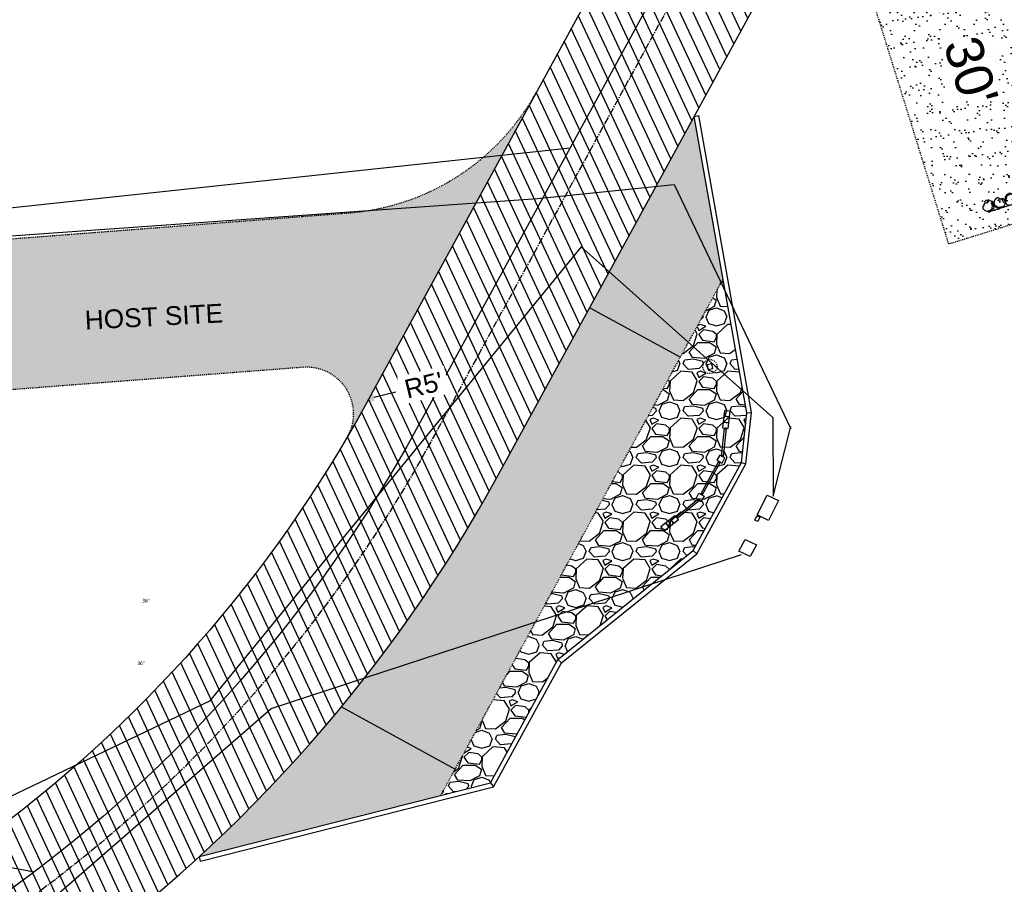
# Model space of a CAD drawing. Header units: feet. Extents: x 1133447 to 1140710, y 647622 to 649877.
# Tile 48 of 84: x 1134866 to 1134971, y 648610 to 648702. Entities that reach past the tile are written whole.
import ezdxf
from ezdxf import colors
from ezdxf.entities.mleader import LeaderData, LeaderLine
from ezdxf.lldxf.tags import DXFTag
from ezdxf.math import Vec2, Vec3

# ---------------------------------------------------------------- set-up
doc = ezdxf.new("R2010")
doc.units = ezdxf.units.FT
doc.header["$MEASUREMENT"] = 0
for name, pattern in [('CENTER2', [1.125, 0.75, -0.125, 0.125, -0.125]), ('DASHED8', [0.09375, 0.0625, -0.03125]), ('DOT', [0.25, 0, -0.25]), ('HIDDEN', [0.375, 0.25, -0.125]), ('RAD', [0.13, 0.08, -0.05])]:
    doc.linetypes.add(name, pattern=pattern)
for name, color, linetype in [('-BARRIERROCK', 6, 'Continuous'), ('A-BULLETINBOARD', 3, 'Continuous'), ('A-POSTS&BEAMS', 5, 'Continuous'), ('C-CAMPSITE-PADS', 6, 'Continuous'), ('C-FENCE-FOOTING', 7, 'DASHED8'), ('C-PRKG-ASPH', 8, 'Continuous'), ('C-PRKG-GRVL', 8, 'Continuous'), ('C-PRKG-WHEL-STOP', 9, 'Continuous'), ('C-ROAD-ASPHALT', 1, 'Continuous'), ('C-ROAD-CNTR', 1, 'CENTER2'), ('C-ROAD-GRVL', 1, 'RAD'), ('C-SITE-SIGN', 4, 'Continuous'), ('C-SITE-TIMBER', 6, 'Continuous'), ('C-SWLK-GRVL-PATT', 8, 'Continuous'), ('C-UTIL-ELEC-MEP', 7, 'UGE (.5x)'), ('C-UTIL-WATER-MEP', 7, 'WATER (.5x)'), ('G-TEXT-ST02', 2, 'Continuous'), ('G-XREF', 7, 'Continuous'), ('L-BARRIERROCK', 6, 'Continuous')]:
    doc.layers.add(name, color=color, linetype=linetype)
doc.layers.add('A-HIDDEN', color=8, linetype='DOT', plot=False)
doc.layers.add('V-ANNO-TEXT', color=7, linetype='Continuous', lineweight=13, plot=False)
doc.layers.add('V-SITE-VEGE-TEXT', color=8, linetype='Continuous', lineweight=18)
doc.styles.add('Arial', font='arial.ttf')
doc.styles.add('Normal', font='arial.ttf', dxfattribs={"height": 0.1})
doc.styles.add('SEI-Dim & Leader', font='tahoma.ttf')
doc.styles.get("Standard").update_dxf_attribs({"font": 'arial.ttf'})
tags = doc.linetypes.add('UGE (.5x)', pattern='A,0.75,-0.2,["UGE",Standard,S=0.08,R=0,X=-0.1,Y=-0.04],-0.2', length=1.15).pattern_tags.tags
tags[6] = DXFTag(74, 10)
tags = doc.linetypes.add('WATER (.5x)', pattern='A,0.75,-0.2,["W",Standard,S=0.08,R=0,X=-0.1,Y=-0.04],-0.05', length=1).pattern_tags.tags
tags[6] = DXFTag(74, 10)
doc.dimstyles.new('Plan', dxfattribs={"dimscale": 20, "dimtxt": 0.1, "dimasz": 0.12, "dimexe": 0.0625, "dimexo": 0.0625, "dimgap": 0.08, "dimtad": 0, "dimdec": 0, "dimzin": 0, "dimdsep": 46, "dimtxsty": 'Normal', "dimcen": 0, "dimclrd": 256, "dimclre": 256, "dimclrt": 256, "dimaunit": 1, "dimadec": 4, "dimazin": 0, "dimtfac": 1, "dimtdec": 0, "dimtofl": 0, "dimtmove": 0, "dimatfit": 3, "dimfxl": 1, "dimtfill": 1, "dimtolj": 1, "dimtzin": 0, "dimlwd": -1, "dimlwe": -1, "dimarcsym": 0})
pattern_1 = [(37.50000000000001, (0, 0), (-0.06299335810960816, 1.926823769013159), [0, -1.52, 0, -1.7, 0, -1.625]), (7.499999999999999, (0, 0), (1.769776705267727, 2.82214606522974), [0, -0.82, 0, -1.37, 0, -0.525]), (327.5, (-1.23, 0), (3.114141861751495, 0.005659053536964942), [0, -0.5, 0, -1.8, 0, -2.35]), (317.5, (-1.23, 0), (3.006126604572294, 0.8776755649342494), [0, -0.25, 0, -1.18, 0, -1.35])]

# ---------------------------------------------------------------- blocks, each defined once
blk = doc.blocks.new('_Open90')
at = {"color": 0, "linetype": 'ByBlock', "lineweight": -2}
for p, q in [((-0.5, 0.5), (0, 0)), ((0, 0), (-1, 0)), ((0, 0), (-0.5, -0.5))]:
    blk.add_line(p, q, dxfattribs=at)
blk = doc.blocks.new('4p kiosk')
at = {"layer": 'A-BULLETINBOARD', "linetype": 'Continuous'}
for points in [[(-59.25, 1.082392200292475), (-59.24999999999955, -1.082392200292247), (-92.50966317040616, -14.85899576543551), (-93.2750300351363, -13.01123670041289)], [(-3.75, 1), (-3.75, -1), (-51.75, -1), (-51.75, 1)], [(3.75, 1.082392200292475), (3.749999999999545, -1.082392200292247), (37.00966317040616, -14.85899576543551), (37.7750300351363, -13.01123670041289)]]:
    blk.add_lwpolyline(points, close=True, dxfattribs=at)
at = {"layer": 'A-HIDDEN', "linetype": 'HIDDEN'}
for points in [[(-61.16951220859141, -1.674531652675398), (-61.09775906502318, -1.847759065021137), (-59.25000000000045, -1.082392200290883), (-59.25000000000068, 1.082392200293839), (-59.43750000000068, 1.004727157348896), (-59.43750000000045, -0.9571087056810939)], [(-51.74999999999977, -0.9999999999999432), (-49.74999999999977, -0.9999999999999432), (-49.74999999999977, -0.8124999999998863), (-51.5625, -0.8124999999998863), (-51.5625, 1.000000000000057), (-51.74999999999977, 1.000000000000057)], [(-3.750000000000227, -0.9999999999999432), (-5.750000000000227, -0.9999999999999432), (-5.750000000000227, -0.8124999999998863), (-3.9375, -0.8124999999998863), (-3.9375, 1.000000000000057), (-3.750000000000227, 1.000000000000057)], [(5.669512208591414, -1.674531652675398), (5.597759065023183, -1.847759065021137), (3.750000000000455, -1.082392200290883), (3.750000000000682, 1.082392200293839), (3.937500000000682, 1.004727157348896), (3.937500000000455, -0.9571087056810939)], [(-92.50966317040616, -14.85899576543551), (-90.66190410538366, -14.09362890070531), (-90.73365724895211, -13.9204014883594), (-92.40818890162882, -14.61401520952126), (-93.10180262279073, -12.93948355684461), (-93.2750300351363, -13.01123670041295)], [(37.00966317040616, -14.85899576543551), (35.16190410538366, -14.09362890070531), (35.23365724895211, -13.9204014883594), (36.90818890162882, -14.61401520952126), (37.60180262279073, -12.93948355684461), (37.7750300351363, -13.01123670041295)]]:
    blk.add_lwpolyline(points, close=True, dxfattribs=at)
at = {"layer": 'A-POSTS&BEAMS'}
for points in [[(-51.75, 3.75), (-59.25, 3.75), (-59.25, -3.75), (-51.75, -3.75)], [(-3.75, 3.75), (3.75, 3.75), (3.75, -3.75), (-3.75, -3.75)], [(-91.45728373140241, -17.39966447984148), (-94.32740947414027, -10.47056798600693), (-101.256505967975, -13.34069372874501), (-98.38638022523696, -20.26979022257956)], [(35.95728373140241, -17.39966447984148), (38.82740947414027, -10.47056798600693), (45.75650596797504, -13.34069372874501), (42.88638022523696, -20.26979022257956)], [(-105.3154767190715, -23.13991596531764), (-108.1856024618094, -16.21081947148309), (-115.1146989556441, -19.08094521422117), (-112.2445732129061, -26.01004170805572)], [(-98.38638022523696, -20.26979022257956), (-101.2565059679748, -13.34069372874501), (-108.1856024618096, -16.21081947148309), (-105.3154767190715, -23.13991596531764)], [(42.88638022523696, -20.26979022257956), (45.75650596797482, -13.34069372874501), (52.68560246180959, -16.21081947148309), (49.81547671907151, -23.13991596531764)], [(49.81547671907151, -23.13991596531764), (52.68560246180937, -16.21081947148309), (59.61469895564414, -19.08094521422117), (56.74457321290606, -26.01004170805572)]]:
    blk.add_lwpolyline(points, close=True, dxfattribs=at)
blk = doc.blocks.new("3'_BarrierRock")
at = {"layer": '-BARRIERROCK', "flags": 128}
for points in [[(7.788745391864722, -10.83599130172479), (15.37584164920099, -7.013299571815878), (15.29339322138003, 5.772875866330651), (15.53940092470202, 11.48821756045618), (12.61293536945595, 13.25443124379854), (9.559602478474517, 14.020650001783), (7.896299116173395, 15.17149251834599), (5.0074623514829, 15.27774238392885), (1.184128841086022, 13.5566322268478), (-1.773717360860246, 12.30032189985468), (-4.668762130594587, 12.49504304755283), (-6.532605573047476, 12.75826500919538), (-9.693894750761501, 10.83101043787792), (-13.81968260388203, 6.597990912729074), (-15.03526147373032, 2.502188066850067), (-15.26967657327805, -0.6090469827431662), (-14.52306864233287, -2.735788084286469), (-13.24140319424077, -4.423817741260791), (-11.73157866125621, -10.28614114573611), (-10.431383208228, -14.56568854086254), (-7.82677889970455, -16.37545728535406), (-5.721542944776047, -17.40100748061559), (3.706213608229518, -16.32156577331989), (7.788745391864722, -10.83599130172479)], [(-9.711106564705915, -10.39331387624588), (-10.5300777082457, -7.445199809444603), (-11.71742566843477, -0.8881917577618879), (-11.78460385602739, 1.381934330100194), (-12.21957472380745, 2.822567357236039), (-12.05729048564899, 4.284038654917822), (-10.69748708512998, 6.20744678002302), (-9.49682440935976, 7.089662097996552), (-8.10341169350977, 7.878026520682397), (-6.436167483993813, 9.303217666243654), (-4.026830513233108, 11.00878191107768), (-1.773717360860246, 12.30032189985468)], [(8.960381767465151, 12.60775377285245), (12.36066444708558, 11.15115335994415), (13.19341137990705, 9.417106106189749), (13.26279921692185, 7.683076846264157), (13.26279921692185, 5.810297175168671)]]:
    blk.add_lwpolyline(points, dxfattribs=at)
blk = doc.blocks.new("5'_BarrierRock")
at = {"layer": 'L-BARRIERROCK', "flags": 128}
for points in [[(3.796977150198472, 25.21031587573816), (-3.971151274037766, 23.41838866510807), (-10.84293678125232, 21.02912666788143), (-17.7147222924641, 19.53586684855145), (-22.19627771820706, 16.54930863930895), (-24.28770915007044, 10.27760197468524), (-26.0803419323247, 0.1233349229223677), (-25.48279766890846, -2.863184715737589), (-26.97668484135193, -7.044335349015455), (-29.06806322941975, -9.732226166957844), (-29.36686187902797, -13.31608058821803), (-11.14168239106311, -24.66494006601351), (-9.05030400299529, -29.74205430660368), (-9.05030400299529, -31.53398151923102), (-8.751505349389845, -33.62457612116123), (-1.87971984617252, -34.52053972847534), (7.680988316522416, -31.83264891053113), (16.04666099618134, -30.04072169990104), (19.63192655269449, -27.3528308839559), (27.10125632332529, -18.69186222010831), (28.89388910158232, -9.433597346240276), (24.11353502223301, -5.551075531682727), (22.02210359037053, 1.616633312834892), (21.42455933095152, 6.096412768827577), (20.82701507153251, 11.17356558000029), (21.12581372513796, 15.05604882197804), (19.03438229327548, 18.63990324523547), (15.15031808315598, 22.22375766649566), (3.796977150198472, 25.21031587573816)], [(-24.28770915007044, -3.759148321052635), (-24.28770915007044, 1.317965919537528), (-22.19627771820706, 8.187007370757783), (-18.61101215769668, 13.26412161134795), (-14.42820234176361, 18.04260703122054), (-11.44048104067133, 19.83453424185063)], [(-20.40364493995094, 4.603152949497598), (-21.8975321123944, -2.56455589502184), (-21.29998785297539, -6.447039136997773), (-20.40364493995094, -9.433597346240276), (-17.11717803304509, -15.70534258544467), (-12.93431516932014, -18.99052961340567), (-6.958872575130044, -26.75553466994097), (-5.46498540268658, -29.44342548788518), (-3.373607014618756, -30.63801791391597), (-1.87971984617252, -30.63801791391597)], [(17.54049512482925, 10.8748981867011), (21.62729471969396, 1.526720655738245), (22.61964785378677, -6.148371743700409), (17.24174951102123, -14.21204419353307), (15.44911673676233, -18.39319482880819), (13.35768530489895, -22.87301285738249), (12.1625967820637, -25.56090367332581)]]:
    blk.add_lwpolyline(points, dxfattribs=at)
blk = doc.blocks.new('Wheel_Stop')
at = {"layer": 'Defpoints'}
blk.add_line((-35.99999999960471, 6.749999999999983), (36, 6.749999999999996), dxfattribs=at)
at = {"layer": 'L-BARRIERROCK'}
for name, p, xscale, yscale, zscale, rotation in [("3'_BarrierRock", (-29.38382167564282, -2.169359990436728), 0.4999999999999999, 0.4999999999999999, 0.4999999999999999, 185.0722838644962), ("5'_BarrierRock", (-14.1621457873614, -1.887886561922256), 0.25, 0.25, 0.25, 185.0722838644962), ("3'_BarrierRock", (2.711236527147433, -1.001804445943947), 0.4999999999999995, 0.4999999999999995, 0.4999999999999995, 145.0722838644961), ("5'_BarrierRock", (19.27620131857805, -0.7989231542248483), 0.25, 0.25, 0.25, 225.0722838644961), ("5'_BarrierRock", (33.95408758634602, -0.1712785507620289), 0.2499999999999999, 0.2499999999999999, 0.2499999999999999, 307.3245524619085)]:
    blk.add_blockref(name, p, dxfattribs=dict(at, xscale=xscale, yscale=yscale, zscale=zscale, rotation=rotation))
blk = doc.blocks.new('C_PBASE-PACTOLA_02403811')
at = {"layer": 'C-FENCE-FOOTING', "linetype": 'DASHED8', "ltscale": 0.5}
blk.add_circle((1134939.33304049, 648664.7268749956), 0.75, dxfattribs=at)
at = {"layer": 'C-ROAD-ASPHALT'}
blk.add_lwpolyline([(1134911.166532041, 648395.6783028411), (1134920.272188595, 648407.9060613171, 0.1193298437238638), (1134891.694190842, 648420.0744804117), (1134806.6862802, 648434.2302502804), (1134804.222364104, 648419.4339967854, -0.4142135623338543), (1134798.46897424, 648415.3232176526, -0.09206076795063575), (1134788.173461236, 648419.0651973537, 0.0920607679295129), (1134777.877948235, 648422.8071770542), (1134747.786053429, 648427.818168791, -0.457206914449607), (1134724.139640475, 648466.5491939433, -0.1597602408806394), (1134766.878830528, 648525.6151487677), (1134870.936117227, 648601.0988607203, 0.1112368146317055), (1134916.811965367, 648653.2299950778), (1134952.321656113, 648718.215074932, 0.01915469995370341), (1134969.657277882, 648753.0477392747), (1135036.873309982, 648902.1641641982, 0.009218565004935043)], format="xyb", dxfattribs=at)
blk.add_lwpolyline([(1134633.649625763, 648994.1535019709), (1134723.234794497, 649000.6014174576, -0.3003133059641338), (1134907.703644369, 648897.0203221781), (1134943.5624042, 648827.4079753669, -0.2429416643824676), (1134943.472635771, 648735.6471404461, -0.01448214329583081), (1134938.281078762, 648725.8872446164), (1134902.771388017, 648660.9021647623, -0.1112368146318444), (1134861.541195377, 648614.0501326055), (1134757.483908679, 648538.5664206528, 0.1783965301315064), (1134706.299016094, 648462.144128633, -0.4786295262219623), (1134656.994557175, 648438.877100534, -0.1281532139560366), (1134626.710174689, 648464.732186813), (1134623.062749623, 648469.9579645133, -0.1042089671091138), (1134584.046954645, 648561.8052956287), (1134566.403948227, 648651.5934078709, -0.01381007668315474), (1134561.903038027, 648678.391101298), (1134552.825444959, 648743.3771249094, -0.09433329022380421), (1134558.209758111, 648852.4537669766), (1134566.77306571, 648887.8397463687, -0.03644235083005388), (1134590.864287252, 648962.9741265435, -0.2864198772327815)], format="xyb", close=True, dxfattribs=at)
at = {"layer": 'C-ROAD-CNTR', "flags": 128}
blk.add_lwpolyline([(1134682.815781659, 648422.2458494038), (1134669.21986276, 648425.8462855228, -0.1774687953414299), (1134620.150062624, 648460.1534391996), (1134616.502637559, 648465.3792168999, -0.1042089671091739), (1134576.197064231, 648560.2628234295), (1134558.554057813, 648650.0509356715, -0.01381007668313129), (1134553.979962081, 648677.2843639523), (1134544.902369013, 648742.2703875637, -0.09433329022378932), (1134550.434197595, 648854.3354307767), (1134558.997505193, 648889.7214101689, -0.1428635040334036), (1134712.374228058, 649156.8312964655), (1134786.199238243, 649227.8108874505, -0.04164346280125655), (1134812.006441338, 649248.7876063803), (1134833.030879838, 649263.1487701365, -0.2654684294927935), (1134926.96397912, 649270.7084407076), (1134949.260464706, 649260.2481514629, -0.03670103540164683), (1135013.162783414, 649224.3333579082), (1135075.321908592, 649183.1273199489, -0.3025232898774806), (1135105.389164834, 649111.5845632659), (1135099.687602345, 649081.8875520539, -0.04927264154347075), (1135094.100293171, 649063.036833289), (1135036.844839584, 648922.3955038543, -0.009218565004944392), (1135029.58001939, 648905.4517031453), (1134962.363987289, 648756.3352782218, -0.01915469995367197), (1134945.301367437, 648722.0511597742), (1134909.791676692, 648657.06607992, -0.111236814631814), (1134866.238656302, 648607.5744966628), (1134762.181369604, 648532.0907847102, 0.3229446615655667), (1134716.395894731, 648393.2215671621), (1134719.721086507, 648382.7059234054, -0.1714240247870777), (1134715.287797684, 648249.5554414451), (1134707.163513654, 648228.7837741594, -0.02272318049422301), (1134688.713657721, 648187.2766264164, 0.05045028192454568), (1134653.344169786, 648094.1277041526)], format="xyb", dxfattribs=at)
at = {"layer": 'C-ROAD-GRVL'}
blk.add_lwpolyline([(1134964.767760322, 648677.7763466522), (1134955.041541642, 648709.0487493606, 0.6623250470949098), (1134947.7118672, 648709.7788566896)], format="xyb", dxfattribs=at)
at = {"layer": 'C-ROAD-GRVL', "flags": 128}
for points in [[(1134842.141242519, 648676.5957369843), (1134900.860136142, 648681.1085569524, 0.2537435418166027), (1134920.882821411, 648694.047284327)], [(1134845.361420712, 648660.7960390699), (1134895.962200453, 648664.6849444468, -0.6054934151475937), (1134900.658631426, 648657.1707034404)]]:
    blk.add_lwpolyline(points, format="xyb", dxfattribs=at)
at = {"layer": 'C-ROAD-GRVL'}
for points in [[(1134980.045880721, 648682.5280870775), (1134964.767760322, 648677.7763466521)], [(1134910.666960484, 648619.0441744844), (1134940.727088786, 648674.056195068)]]:
    blk.add_lwpolyline(points, dxfattribs=at)
at = {"layer": 'C-SITE-SIGN'}
blk.add_lwpolyline([(1134939.130480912, 648664.4370998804), (1134939.622815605, 648664.5243154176), (1134939.535600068, 648665.0166501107), (1134939.043265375, 648664.9294345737)], close=True, dxfattribs=at)
at = {"layer": 'C-SITE-TIMBER', "flags": 128}
for points in [[(1134884.944154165, 648612.5391847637), (1134915.95605167, 648620.3817223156), (1134923.13169508, 648633.5136237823), (1134937.547532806, 648645.1235535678), (1134942.680119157, 648654.5165256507), (1134943.250798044, 648659.8097698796), (1134937.658226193, 648691.380029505)], [(1134885.066739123, 648612.0544447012), (1134916.290186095, 648619.9504805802), (1134923.522772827, 648633.1865920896), (1134937.938610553, 648644.7965218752), (1134943.166577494, 648654.3640467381), (1134943.755544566, 648659.8269202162), (1134938.150560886, 648691.467245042)], [(1134937.658226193, 648691.380029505), (1134938.150560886, 648691.467245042)], [(1134943.250798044, 648659.8097698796), (1134943.755544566, 648659.8269202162)], [(1134942.680119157, 648654.5165256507), (1134943.166577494, 648654.3640467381)], [(1134937.547532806, 648645.1235535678), (1134937.938610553, 648644.7965218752)], [(1134923.522772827, 648633.1865920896), (1134923.13169508, 648633.5136237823)], [(1134915.95605167, 648620.3817223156), (1134916.290186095, 648619.9504805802)], [(1134885.066739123, 648612.0544447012), (1134884.944154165, 648612.5391847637)]]:
    blk.add_lwpolyline(points, dxfattribs=at)
at = {"layer": 'C-UTIL-ELEC-MEP'}
for points in [[(1134814.282683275, 648675.0783254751), (1134920.972707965, 648682.6309926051), (1134935.529296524, 648684.1311717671), (1134947.961412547, 648658.0947801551)], [(1134925.617155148, 648677.5065396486), (1134886.028793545, 648629.1021711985), (1134845.676275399, 648609.7736564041), (1134758.601391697, 648629.4550820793)], [(1134946.018919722, 648659.3171551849), (1134925.617155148, 648677.5065396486), (1134946.018919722, 648659.3171551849), (1134946.048456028, 648650.9282118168), (1134947.961412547, 648658.3392520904)], [(1134561.89461308, 648493.8446214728), (1134595.285468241, 648492.1844378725), (1134620.611008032, 648455.069243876), (1134649.925945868, 648431.1717475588), (1134694.111503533, 648418.4795962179), (1134708.67072589, 648430.8332975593), (1134725.261490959, 648479.9096068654), (1134754.464708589, 648520.9821663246), (1134857.364855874, 648597.6807489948), (1134892.607391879, 648628.3029507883), (1134942.693541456, 648644.7073661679)]]:
    blk.add_lwpolyline(points, dxfattribs=at)
for points in [[(1134945.417731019, 648651.045291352), (1134946.620108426, 648650.4541251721), (1134945.574961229, 648648.3435247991), (1134944.372583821, 648648.934690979)], [(1134944.325906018, 648648.8298602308), (1134944.634794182, 648648.6855113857), (1134944.422983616, 648648.2305439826), (1134944.114095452, 648648.3748928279)], [(1134943.075087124, 648646.3212320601), (1134944.277464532, 648645.73006588), (1134943.621189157, 648644.4877521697), (1134942.418811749, 648645.0789183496)]]:
    blk.add_lwpolyline(points, close=True, dxfattribs=at)
at = {"layer": 'C-UTIL-WATER-MEP'}
for p, q in [((1134854.956918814, 648680.5882030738), (1134924.435525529, 648688.0362098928)), ((1134790.984696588, 648625.3716447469), (1134867.361886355, 648610.8941991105))]:
    blk.add_line(p, q, dxfattribs=at)
at = {"layer": 'C-UTIL-WATER-MEP', "flags": 128}
blk.add_lwpolyline([(1134713.292159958, 648416.2441137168), (1134669.731849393, 648427.7796426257, -0.1774687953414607), (1134621.79009064, 648461.2981261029), (1134618.142665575, 648466.5239038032, -0.1042089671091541), (1134578.159536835, 648560.6484414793), (1134560.516530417, 648650.4365537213, -0.01381007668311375), (1134555.960731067, 648677.5610482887), (1134546.883138, 648742.5470719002, -0.09433329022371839), (1134552.378087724, 648853.8650148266), (1134560.941395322, 648889.2509942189, -0.1428635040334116), (1134713.760384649, 649155.3895718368), (1134787.585394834, 649226.3691628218, -0.04164346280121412), (1134813.134525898, 649247.1361145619), (1134834.158964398, 649261.4972783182, -0.2654684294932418), (1134926.114524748, 649268.8977979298), (1134948.411010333, 649258.437508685, -0.03670103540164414), (1135012.057719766, 649222.6663743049), (1135074.216844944, 649181.4603363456, -0.302523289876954), (1135103.425036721, 649111.961658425), (1135097.723474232, 649082.264647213, -0.04927264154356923), (1135092.247911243, 649063.7909428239), (1135034.992457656, 648923.1496133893, -0.009218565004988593), (1135027.756696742, 648906.273587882), (1134960.540664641, 648757.1571629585, -0.01915469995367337), (1134943.546295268, 648723.0101809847), (1134908.036604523, 648658.0251011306, -0.1112368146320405), (1134865.064291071, 648609.1934056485), (1134761.007004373, 648533.7096936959, 0.1574684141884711), (1134714.965670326, 648470.6755079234, 0.1574684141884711)], format="xyb", dxfattribs=at)
at = {"layer": 'Defpoints'}
for points in [[(1134926.525728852, 648671.006823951), (1134936.178625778, 648665.7322072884)], [(1134900.071477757, 648628.4844630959), (1134912.203095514, 648621.8554030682)]]:
    blk.add_lwpolyline(points, dxfattribs=at)
at = {"layer": 'A-BULLETINBOARD', "xscale": 0.08333333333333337, "yscale": 0.08333333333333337, "zscale": 0.08333333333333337, "rotation": 241.3465562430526}
blk.add_blockref('4p kiosk', (1134938.285625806, 648650.8190200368), dxfattribs=at)
at = {"layer": 'C-PRKG-WHEL-STOP', "xscale": 0.08333333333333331, "yscale": 0.08333333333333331, "zscale": 0.08333333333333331, "rotation": 197.2765312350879}
blk.add_blockref('Wheel_Stop', (1134971.645799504, 648682.599103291), dxfattribs=at)
at = {"layer": 'C-CAMPSITE-PADS', "insert": (1134967.991613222, 648700.2700042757), "char_height": 4, "attachment_point": 1, "rotation": 287.23276955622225, "style": 'Arial'}
blk.add_mtext_dynamic_manual_height_columns("30'", width=0.8890231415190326, gutter_width=0.9999999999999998, heights=[0], dxfattribs=at)
at = {"layer": 'G-TEXT-ST02', "insert": (1134872.691935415, 648670.6630321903), "char_height": 2, "attachment_point": 1, "rotation": 3.0298299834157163, "style": 'Normal'}
blk.add_mtext('HOST SITE', dxfattribs=at)
blk = doc.blocks.new('C_PHTCH-PACTOLA_02403811')
at = {"layer": 'C-PRKG-ASPH'}
h = blk.add_hatch(dxfattribs=at)
h.set_pattern_fill('ANSI31', color=256, scale=10, angle=70)
h.set_pattern_definition([(115, (0, 0), (-1.132884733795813, -0.5282728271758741), [])])
edge = h.paths.add_edge_path(flags=16)
edge.add_arc((1135093.567290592, 648760.3570235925), 541.9999999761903, 143.5703577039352, 153.2664360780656, ccw=False)
edge.add_arc((1135093.567290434, 648760.3570237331), 541.9999997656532, 133.8742793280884, 143.5703577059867, ccw=False)
edge.add_line((1134717.918854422, 649151.0643979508), (1134791.743864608, 649222.0439889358))
edge.add_arc((1134924.814897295, 649083.6384245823), 191.9999999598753, 124.33581191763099, 133.8742793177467, ccw=False)
edge.add_line((1134816.518779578, 649242.1816391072), (1134837.543218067, 649256.5428028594))
edge.add_arc((1134886.614896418, 649184.7029087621), 87.00000000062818, 64.86660358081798, 124.33581191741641, ccw=False)
edge.add_line((1134923.566161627, 649263.4658695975), (1134945.862647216, 649253.0055803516))
edge.add_arc((1134736.896871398, 648807.5874571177), 491.9999999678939, 56.45911934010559, 64.86660355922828, ccw=False)
edge.add_line((1135008.742528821, 649217.6654234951), (1135070.901654, 649176.4593855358))
edge.add_arc((1135036.644680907, 649124.7828938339), 62.00000000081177, -10.868034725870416, 56.45911933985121, ccw=False)
edge.add_line((1135097.532652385, 649113.0929439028), (1135091.831089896, 649083.3959326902))
edge.add_arc((1135001.481196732, 649100.7423100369), 92.00000001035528, 337.8486329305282, 349.13196525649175, ccw=False)
edge.add_line((1135086.690765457, 649066.0532714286), (1135029.43531187, 648925.4119419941))
edge.add_arc((1134573.749357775, 649110.9228871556), 491.9999995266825, 335.73595333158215, 337.84863296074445, ccw=False)
edge.add_line((1135022.286728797, 648908.7392420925), (1134970.105907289, 648792.9779079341))
edge.add_line((1134970.105907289, 648792.9779079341), (1134955.070696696, 648759.622817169))
edge.add_arc((1134506.533324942, 648961.8064625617), 492.0000003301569, 331.3465562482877, 335.7359533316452, ccw=False)
edge.add_line((1134938.281078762, 648725.8872446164), (1134902.771388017, 648660.9021647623))
edge.add_arc((1134778.161263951, 648728.9926705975), 142.0000000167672, 305.95733191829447, 331.34655630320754, ccw=False)
edge.add_line((1134861.541195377, 648614.0501326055), (1134757.483908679, 648538.5664206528))
edge.add_arc((1134835.579196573, 648430.9089730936), 133.0000000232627, 125.9573319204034, 166.4171722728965)
edge.add_arc((1134672.277915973, 648470.363906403), 35.00000000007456, 244.10855969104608, 346.41717227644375, ccw=False)
edge.add_arc((1134691.461854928, 648509.9128519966), 78.95614352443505, 214.9055155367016, 244.1168481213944, ccw=False)
edge.add_line((1134626.710174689, 648464.732186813), (1134623.062749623, 648469.9579645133))
edge.add_arc((1134821.506139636, 648608.4650796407), 241.9999999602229, 191.1167612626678, 214.9138039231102, ccw=False)
edge.add_line((1134584.046954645, 648561.8052956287), (1134566.403948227, 648651.5934078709))
edge.add_arc((1135049.172208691, 648746.4554480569), 491.9999999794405, 187.9519260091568, 191.1167612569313, ccw=False)
edge.add_line((1134561.903038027, 648678.391101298), (1134552.825444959, 648743.3771249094))
edge.add_arc((1134842.017716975, 648783.7730382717), 292.0000000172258, 166.3961174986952, 187.9519260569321, ccw=False)
edge.add_line((1134558.209758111, 648852.4537669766), (1134566.77306571, 648887.8397463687))
edge.add_arc((1135093.567290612, 648760.357023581), 542.0000000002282, 158.0478401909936, 166.396117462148, ccw=False)
edge.add_arc((1135093.567290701, 648760.357023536), 542.0000000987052, 153.2664360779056, 158.0478401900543, ccw=False)
edge = h.paths.add_edge_path()
edge.add_line((1134664.934415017, 648091.0186503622), (1134641.753924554, 648097.236757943))
edge.add_arc((1135131.441785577, 647965.8792352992), 506.9999999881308, 154.1154939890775, 164.9840567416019, ccw=False)
edge.add_arc((1135131.44177555, 647965.8792402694), 506.9999887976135, 153.4314984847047, 154.115493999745, ccw=False)
edge.add_arc((1134241.513528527, 648410.9103548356), 488.0000000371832, 333.4314984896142, 338.6383717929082)
edge.add_line((1134695.987914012, 648233.1548120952), (1134704.112198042, 648253.9264793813))
edge.add_arc((1134529.027803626, 648322.4060737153), 188.0000000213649, 338.6383717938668, 377.1954705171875)
edge.add_arc((1134651.306425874, 648360.2470375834), 60.00000000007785, 17.1954705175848, 74.97265706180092)
edge.add_line((1134666.863224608, 648418.1951696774), (1134661.500576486, 648419.8056636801))
edge.add_arc((1134691.489318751, 648509.9450223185), 94.99699278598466, 223.9418846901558, 251.5980721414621, ccw=False)
edge.add_arc((1134691.535842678, 648509.9839590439), 95.05751145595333, 214.9165962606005, 223.9393241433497, ccw=False)
edge.add_line((1134613.590003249, 648455.5746160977), (1134609.942525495, 648460.8004692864))
edge.add_arc((1134821.506139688, 648608.4650796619), 258.0000000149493, 191.1167612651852, 214.9138039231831, ccw=False)
edge.add_line((1134568.347173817, 648558.7203512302), (1134550.704167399, 648648.5084634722))
edge.add_arc((1135049.172208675, 648746.4554480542), 507.9999999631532, 187.9519260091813, 191.1167612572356, ccw=False)
edge.add_line((1134546.056886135, 648676.177626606), (1134536.979293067, 648741.163650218))
edge.add_arc((1134842.01771694, 648783.7730382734), 307.9999999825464, 166.3961174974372, 187.9519260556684, ccw=False)
edge.add_line((1134542.658637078, 648856.2170945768), (1134551.221944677, 648891.6030739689))
edge.add_arc((1135093.567290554, 648760.3570237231), 557.9999999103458, 163.9213237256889, 166.3961174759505, ccw=False)
edge.add_arc((1134538.177323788, 648920.4382053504), 19.99999999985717, 343.9213237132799, 402.7699397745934)
edge.add_line((1134552.859048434, 648934.0193305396), (1134533.446357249, 648955.005204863))
edge.add_arc((1135093.567290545, 648760.3570234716), 592.9783928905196, 146.0187423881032, 160.8370986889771, ccw=False)
edge.add_line((1134601.857481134, 649091.7855040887), (1134616.582948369, 649064.0343807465))
edge.add_arc((1134620.999668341, 649066.3780071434), 5.000000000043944, 207.9515834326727, 327.0740857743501)
edge.add_arc((1135093.567290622, 648760.3570235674), 558.0000000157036, 133.8742793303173, 147.0740857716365, ccw=False)
edge.add_line((1134706.829601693, 649162.5981949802), (1134780.654611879, 649233.5777859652))
edge.add_arc((1134924.814897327, 649083.6384245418), 208.0000000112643, 124.3358119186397, 133.8742793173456, ccw=False)
edge.add_line((1134807.494103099, 649255.3935736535), (1134828.518541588, 649269.7547374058))
edge.add_arc((1134886.614896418, 649184.7029087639), 102.9999999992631, 64.86660357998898, 124.33581191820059, ccw=False)
edge.add_line((1134930.361796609, 649277.9510118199), (1134952.658282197, 649267.4907225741))
edge.add_arc((1134736.896871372, 648807.5874570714), 508.0000000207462, 56.4591193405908, 64.86660355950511, ccw=False)
edge.add_line((1135017.583038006, 649231.0012923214), (1135079.742163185, 649189.7952543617))
edge.add_arc((1135036.644680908, 649124.782893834), 77.99999999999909, -10.868034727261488, 56.45911934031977, ccw=False)
edge.add_line((1135113.245677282, 649110.0761826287), (1135107.544114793, 649080.3791714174))
edge.add_arc((1135001.481196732, 649100.7423100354), 108.0000000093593, 337.84863293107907, 349.131965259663, ccw=False)
edge.add_line((1135101.509820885, 649060.0203951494), (1135044.254367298, 648919.3790657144))
edge.add_arc((1134573.749357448, 649110.9228872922), 507.9999998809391, 335.7359533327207, 337.84863295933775, ccw=False)
edge.add_line((1135036.873309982, 648902.1641641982), (1134969.657277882, 648753.0477392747))
edge.add_arc((1134506.53332524, 648961.8064624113), 507.9999999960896, 331.346556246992, 335.73595333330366, ccw=False)
edge.add_line((1134952.321656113, 648718.215074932), (1134916.811965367, 648653.2299950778))
edge.add_arc((1134778.161263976, 648728.9926705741), 157.9999999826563, 305.9573319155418, 331.3465563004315, ccw=False)
edge.add_line((1134870.936117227, 648601.0988607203), (1134766.878830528, 648525.6151487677))
edge.add_arc((1134835.579196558, 648430.9089731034), 117.0000000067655, 125.9573319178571, 162.264860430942)
edge.add_arc((1134752.713885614, 648457.4106757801), 29.99999999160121, 162.264860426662, 196.8024120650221)
edge.add_arc((1134835.579196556, 648430.9089731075), 113.0000000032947, 170.9217318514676, 197.5476736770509)
edge.add_line((1134727.837491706, 648396.8395581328), (1134731.162683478, 648386.3239143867))
edge.add_arc((1134529.027802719, 648322.4060734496), 212.0000009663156, 11.340079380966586, 17.54767372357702, ccw=False)
edge.add_arc((1134529.055568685, 648322.403813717), 211.9732215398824, -20.64909134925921, 11.342153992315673, ccw=False)
edge.add_arc((1134759.869013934, 648235.3149369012), 34.72371615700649, 159.1871917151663, 239.4135572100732)
edge.add_line((1134742.200276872, 648205.422593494), (1134709.513, 648185.696))
edge.add_line((1134709.513, 648185.696), (1134698.996135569, 648181.0065459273))
edge.add_arc((1135131.441785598, 647965.8792352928), 483.0000000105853, 153.5511843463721, 164.9840567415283)
at = {"layer": 'C-PRKG-GRVL'}
h = blk.add_hatch(dxfattribs=at)
h.set_pattern_fill('AR-SAND', color=256)
h.set_pattern_definition(pattern_1)
edge = h.paths.add_edge_path()
edge.add_line((1134964.767760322, 648677.7763466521), (1134980.045880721, 648682.5280870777))
edge.add_line((1134980.045880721, 648682.5280870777), (1134965.621166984, 648728.9074120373))
edge.add_arc((1134989.493230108, 648736.3320064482), 24.99999999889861, 154.9740309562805, 197.2765314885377, ccw=False)
edge.add_arc((1134506.533320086, 648961.8064651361), 508.0000058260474, 331.3465562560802, 334.9740309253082, ccw=False)
edge.add_line((1134952.321656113, 648718.215074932), (1134947.7118672, 648709.7788566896))
edge.add_arc((1134951.222011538, 648707.8608142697), 3.999999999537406, 17.276531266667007, 151.3465562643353, ccw=False)
edge.add_line((1134955.041541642, 648709.0487493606), (1134964.767760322, 648677.7763466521))
h = blk.add_hatch(dxfattribs=at)
h.set_pattern_fill('AR-SAND', color=256)
h.set_pattern_definition(pattern_1)
edge = h.paths.add_edge_path()
edge.add_line((1134843.367301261, 648660.6427817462), (1134842.141242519, 648676.5957369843))
edge.add_line((1134842.141242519, 648676.5957369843), (1134900.860136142, 648681.1085569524))
edge.add_arc((1134898.944419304, 648706.0350494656), 25.00000000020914, 274.3948077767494, 331.3465562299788)
edge.add_line((1134920.882821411, 648694.047284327), (1134902.771388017, 648660.9021647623))
edge.add_arc((1134778.161263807, 648728.9926706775), 142.0000001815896, 329.61629118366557, 331.3465563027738, ccw=False)
edge.add_arc((1134896.34534384, 648659.6996459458), 4.999999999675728, 329.6162911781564, 454.3948079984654)
edge.add_line((1134895.962200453, 648664.6849444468), (1134843.367301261, 648660.6427817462))
h = blk.add_hatch(dxfattribs=at)
h.set_pattern_fill('AR-SAND', color=256)
h.set_pattern_definition(pattern_1)
edge = h.paths.add_edge_path()
edge.add_arc((1134778.161263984, 648728.992670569), 157.9999999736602, 312.519498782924, 331.3465563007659)
edge.add_line((1134916.811965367, 648653.2299950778), (1134937.65822618, 648691.3800294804))
edge.add_line((1134937.65822618, 648691.3800294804), (1134940.727088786, 648674.056195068))
edge.add_line((1134940.727088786, 648674.056195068), (1134910.666960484, 648619.0441744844))
edge.add_line((1134910.666960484, 648619.0441744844), (1134884.944154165, 648612.5391847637))
at = {"layer": 'C-SWLK-GRVL-PATT'}
h = blk.add_hatch(dxfattribs=at)
h.set_pattern_fill('GRAVEL', color=256, scale=5)
h.set_pattern_definition([(228.012787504, (3.6, 5), (-40.00000000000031, -45.00000000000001), [0.67268, -66.5954402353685]), (184.969740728, (3.15, 4.5), (59.99999999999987, 5.000000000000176), [1.15434, -114.27962380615]), (132.510447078, (2, 4.4), (50.00000000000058, -54.99999999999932), [0.8139400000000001, -80.5801629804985]), (267.273689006, (0.05, 3.15), (5.000000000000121, 100.0000000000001), [1.05119, -104.067790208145]), (292.833654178, (0, 2.1), (-24.99999999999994, 60.00000000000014), [1.030775, -102.0468656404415]), (357.273689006, (0.4, 1.15), (-100.0000000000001, 5.000000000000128), [1.05119, -104.067790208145]), (37.6942404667, (1.45, 1.1), (-64.99999999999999, -49.99999999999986), [1.390145, -137.62424274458]), (72.2553283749, (2.55, 1.95), (35.00000000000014, 110), [1.31244, -129.9316074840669]), (121.429565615, (2.95, 3.2), (-40.0000000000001, 64.99999999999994), [1.05475, -104.420365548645]), (175.236358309, (2.4, 4.1), (54.99999999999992, -5.00000000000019), [1.20416, -59.0038128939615]), (222.397437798, (1.2, 4.2), (-59.99999999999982, -54.99999999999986), [1.55724, -154.1668750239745]), (138.814074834, (5, 3.1), (-35.00000000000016, 30), [0.5315049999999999, -52.61922406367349]), (171.46923439, (4.600000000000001, 3.45), (64.99999999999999, -9.999999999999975), [1.011185, -100.107557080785]), (225, (3.6, 3.6), (-5.551115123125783e-16, -4.999999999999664), [0.707105, -6.3639628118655]), (203.198590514, (3.25, 4.2), (24.99999999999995, 9.999999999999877), [0.38079, -37.6980755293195]), (291.801409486, (2.9, 4.050000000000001), (-4.99999999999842, 15.00000000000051), [0.538515, -26.3873090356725]), (30.96375653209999, (3.1, 3.55), (15.00000000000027, 9.999999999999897), [0.874645, -28.2801144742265]), (161.565051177, (3.85, 4), (10.00000000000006, -4.999999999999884), [0.632455, -15.178933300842]), (16.389540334, (0, 4.050000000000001), (49.99999999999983, 15.00000000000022), [0.886, -87.714225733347]), (70.3461759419, (0.8500000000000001, 4.3), (-20.0000000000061, -55.00000000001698), [0.7433049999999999, -73.58703873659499]), (293.198590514, (3.85, 5), (-9.999999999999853, 24.99999999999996), [0.761575, -37.3172905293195]), (343.610459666, (4.149999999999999, 4.3), (-49.99999999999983, 15.00000000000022), [0.8859999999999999, -87.71422573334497]), (339.44395478, (0, 0.95), (-25.00000000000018, 10.00000000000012), [0.8543999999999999, -41.86561872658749]), (294.775140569, (0.8, 0.65), (-25.00000000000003, 55.00000000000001), [0.71589, -70.87321531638]), (66.8014094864, (3.9, 0), (9.999999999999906, 24.99999999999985), [0.761575, -37.3172905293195]), (17.3540246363, (4.2, 0.7000000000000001), (-64.99999999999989, -19.99999999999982), [0.838155, -82.97711807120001]), (69.44395478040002, (1.45, 0), (-10.00000000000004, -24.99999999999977), [0.4272, -42.29281872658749]), (101.309932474, (3.6, 0), (-4.999999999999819, 20.00000000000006), [0.25495, -25.240147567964]), (165.963756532, (3.55, 0.25), (14.99999999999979, -5.000000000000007), [1.030775, -19.5847531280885]), (186.009005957, (2.55, 0.5), (50.00000000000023, 4.999999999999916), [0.9552499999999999, -94.56961587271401]), (303.690067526, (3.1, 3.1), (-4.999999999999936, 9.999999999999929), [0.7211099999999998, -17.30664637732]), (353.157226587, (3.5, 2.5), (85.00000000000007, -10.00000000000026), [1.25897, -124.6378131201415]), (60.9453959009, (4.75, 2.35), (-19.99999999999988, -34.99999999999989), [0.51478, -50.963370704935]), (90, (5, 2.8), (-4.999999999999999, 5), [0.3, -4.699999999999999]), (120.256437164, (2.45, 0.65), (20.00000000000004, -35.00000000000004), [0.69462, -68.76759994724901]), (48.01278750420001, (2.1, 1.25), (40, 44.99999999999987), [1.34536, -65.92276023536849]), (0, (3, 2.25), (5, 5), [1.3, -3.7]), (325.3048464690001, (4.3, 2.25), (50.0000000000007, -34.99999999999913), [0.7905699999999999, -78.26637150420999]), (254.054604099, (4.95, 1.8), (-5.000000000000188, -20.00000000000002), [0.72801, -35.6725394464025]), (207.645975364, (4.75, 1.1), (-94.99999999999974, -50.00000000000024), [1.185325, -117.347370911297]), (175.42607874, (3.7, 0.55), (-64.99999999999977, 5.000000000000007), [1.253995, -124.1453670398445])])
h.paths.add_polyline_path([(1134910.666960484, 648619.0441744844), (1134915.95605167, 648620.3817223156), (1134923.13169508, 648633.5136237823), (1134937.547532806, 648645.1235535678), (1134942.680119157, 648654.5165256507), (1134943.250798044, 648659.8097698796), (1134940.727088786, 648674.056195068)])
blk = doc.blocks.new('*D390')
at = {"layer": 'Defpoints', "color": 0, "transparency": 16777216}
for p in [(1134901.203253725, 648660.8831625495), (1134896.34534384, 648659.6996459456)]:
    blk.add_point(p, dxfattribs=at)
at = {"layer": 'G-TEXT-ST02', "transparency": 16777216}
blk.add_line((1134905.866847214, 648662.019338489), (1134903.535050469, 648661.4512505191), dxfattribs=at)
blk.add_solid([(1134903.440369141, 648661.83988331), (1134903.629731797, 648661.0626177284), (1134901.203253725, 648660.8831625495)], dxfattribs=at)
at = {"layer": 'G-TEXT-ST02', "transparency": 16777216, "insert": (1134908.856615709, 648662.747725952), "char_height": 2, "attachment_point": 5, "rotation": 13.692048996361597, "style": 'Normal', "bg_fill": 3, "box_fill_scale": 1.25, "bg_fill_color": 256, "bg_fill_true_color": 13158600, "bg_fill_transparency": 0}
blk.add_mtext("R5'", dxfattribs=at)
blk = doc.blocks.new('C_XBASE-PACTOLA_02403811')
at = {"layer": 'V-SITE-VEGE-TEXT', "char_height": 0.4, "attachment_point": 7, "style": 'SEI-Dim & Leader'}
for insert in [(1134878.8446875, 648639.58), (1134878.3096875, 648632.923)]:
    blk.add_mtext('36"', dxfattribs=dict(at, insert=insert))
at = {"layer": 'V-ANNO-TEXT'}
ml = blk.add_multileader_mtext('Standard', dxfattribs=at)
ml.set_content('Parking Wheel Stop (Typ.)', color=256, style='SEI-Dim & Leader')
ml.set_leader_properties(color=256, linetype='ByLayer', lineweight=-1)
ml.set_arrow_properties(name='OPEN90')
ml.build(insert=Vec2(0, 0))
ml.multileader.update_dxf_attribs({"text_left_attachment_type": 2, "text_right_attachment_type": 2, "dogleg_length": 0.1, "arrow_head_size": 3.2, "scale": 40})
ctx = ml.context
ctx.base_point, ctx.scale, ctx.arrow_head_size, ctx.plane_origin = Vec3(1134530.734352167, 648685.7761308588), 40, 3.2, Vec3(1134518.56, 648681.319)
ctx.left_attachment, ctx.right_attachment = 2, 2
notes = []
notes.append((ctx, [(0, (1, 1, 0), (1134526.734352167, 648685.7761308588), (1, 0), 4, [(0, [(1134518.56, 648681.319)], 0, [])])]))
ctx.mtext.insert, ctx.mtext.width, ctx.mtext.flow_direction = Vec3(1134532.734352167, 648691.8428422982), 35.49754122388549, 5
for ctx, leaders in notes:
    for number, flags, end, landing, length, lines in leaders:
        leader = LeaderData()
        leader.index, (leader.has_last_leader_line, leader.has_dogleg_vector, leader.attachment_direction) = number, flags
        leader.last_leader_point, leader.dogleg_vector, leader.dogleg_length = Vec3(end), Vec3(landing), length
        for number, points, colour, breaks in lines:
            line = LeaderLine()
            line.index, line.vertices, line.color, line.breaks = number, Vec3.list(points), colors.encode_raw_color(colour), breaks
            leader.lines.append(line)
        ctx.leaders.append(leader)

msp = doc.modelspace()

# ---------------------------------------------------------------- block references
at = {"layer": 'G-XREF'}
msp.add_blockref('C_XBASE-PACTOLA_02403811', (0, 0), dxfattribs=at)

# ---------------------------------------------------------------- next in the draw order: block references
for name in ['C_PBASE-PACTOLA_02403811', 'C_PHTCH-PACTOLA_02403811']:
    msp.add_blockref(name, (0, 0), dxfattribs=at)

# ---------------------------------------------------------------- next in the draw order: dimensions: what is measured, and where the dimension line sits
at = {"layer": 'G-TEXT-ST02'}
dim = msp.add_radius_dim(center=(1134896.34534384, 648659.6996459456), mpoint=(1134901.203253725, 648660.8831625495), dimstyle='Plan', override={"dimgap": 0.06, "dimtih": 0, "dimtoh": 0, "dimpost": "'", "dimtfill": 1, "dimtolj": 0}, dxfattribs=at)
dim.commit()
dim.dimension.update_dxf_attribs({"geometry": '*D390', "text_midpoint": (1134908.856615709, 648662.747725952)})

doc.saveas('drawing.dxf')
